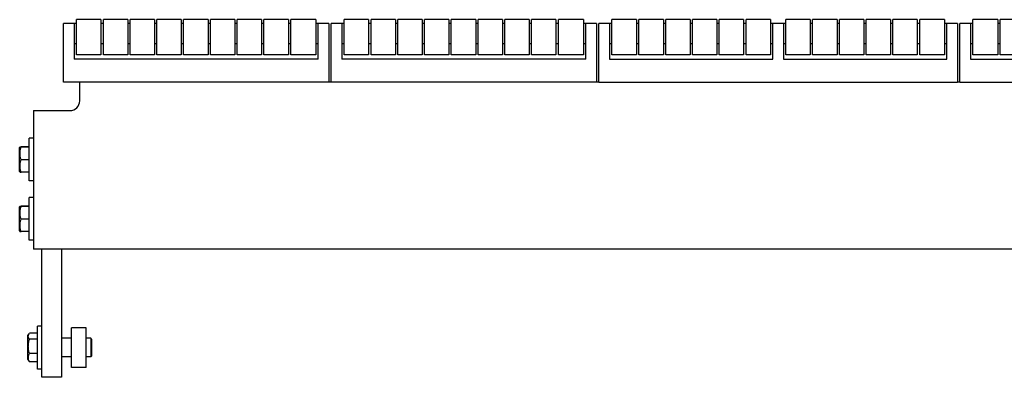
# Model space of a CAD drawing. Header units: inches. Extents: x 0 to 110, y 0 to 85.
# Tile 4 of 7: x 60.82 to 73.25, y 30.3 to 34.81. Entities that reach past the tile are written whole.
import ezdxf

# ---------------------------------------------------------------- set-up
doc = ezdxf.new("R2010")
doc.units = ezdxf.units.IN
doc.header["$LTSCALE"] = 6.05
doc.header["$MEASUREMENT"] = 0
for name, color, linetype in [('518353_WW_518353_20_BL4', 7, 'CONTINUOUS'), ('520309_BL0', 7, 'CONTINUOUS'), ('532387_BL3', 7, 'CONTINUOUS'), ('807_1829_14_1_SOLID1_BL24', 7, 'CONTINUOUS'), ('807_1829_14_1_SOLID1_BL52', 7, 'CONTINUOUS'), ('807_1829_1_1_SOLID1_BL20', 7, 'CONTINUOUS'), ('807_1829_1_1_SOLID1_BL49', 7, 'CONTINUOUS'), ('807_1829_1_SOLID1_BL17', 7, 'CONTINUOUS'), ('807_1829_1_SOLID1_BL46', 7, 'CONTINUOUS'), ('807_1829_23_1_SOLID1_BL14', 7, 'CONTINUOUS'), ('807_1829_23_1_SOLID1_BL43', 7, 'CONTINUOUS'), ('807_1829_27_1_SOLID1_BL33', 7, 'CONTINUOUS'), ('807_1829_27_1_SOLID1_BL61', 7, 'CONTINUOUS'), ('807_1829_3_1_SOLID1_BL27', 7, 'CONTINUOUS'), ('807_1829_3_1_SOLID1_BL55', 7, 'CONTINUOUS'), ('807_1829_5_1_SOLID1_BL30', 7, 'CONTINUOUS'), ('807_1829_5_1_SOLID1_BL58', 7, 'CONTINUOUS'), ('807_1829_6_1_SOLID1_BL11', 7, 'CONTINUOUS'), ('807_1829_6_1_SOLID1_BL40', 7, 'CONTINUOUS'), ('807_1829_8_1_SOLID1_BL36', 7, 'CONTINUOUS'), ('807_1829_8_1_SOLID1_BL64', 7, 'CONTINUOUS'), ('807_1830_11_1_SOLID1_BL156', 7, 'CONTINUOUS'), ('807_1830_11_1_SOLID1_BL68', 7, 'CONTINUOUS'), ('807_1830_12_1_SOLID1_BL91', 7, 'CONTINUOUS'), ('807_1830_13_1_SOLID1_BL85', 7, 'CONTINUOUS'), ('807_1830_19_1_SOLID1_BL88', 7, 'CONTINUOUS'), ('807_1830_1_SOLID1_BL94', 7, 'CONTINUOUS'), ('807_1830_20_1_SOLID1_BL102', 7, 'CONTINUOUS'), ('807_1830_22_1_SOLID1_BL101', 7, 'CONTINUOUS'), ('807_1830_22_1_SOLID1_BL67', 7, 'CONTINUOUS'), ('807_1830_29_1_SOLID1_BL105', 7, 'CONTINUOUS'), ('807_1830_30_1_SOLID1_BL179', 7, 'CONTINUOUS'), ('807_1830_30_1_SOLID1_BL71', 7, 'CONTINUOUS'), ('807_1830_34_1_SOLID1_BL75', 7, 'CONTINUOUS'), ('807_1830_35_1_SOLID1_BL82', 7, 'CONTINUOUS'), ('807_1830_4_1_SOLID1_BL97', 7, 'CONTINUOUS'), ('807_1830_5_1_SOLID1_BL78', 7, 'CONTINUOUS'), ('960616MSSF_BL2', 7, 'CONTINUOUS'), ('960616MSSF_BL5', 7, 'CONTINUOUS'), ('960616MSSF_BL6', 7, 'CONTINUOUS'), ('CUT_EXTRUDE1_1__BL39', 7, 'CONTINUOUS'), ('CUT_EXTRUDE1_1__BL8', 7, 'CONTINUOUS')]:
    doc.layers.add(name, color=color, linetype=linetype)

# ---------------------------------------------------------------- blocks, each defined once
blk = doc.blocks.new('520309_BL0', base_point=(44.956, 43.148))
at = {"layer": '520309_BL0', "color": 7, "linetype": 'CONTINUOUS'}
for p, q in [((61.094, 30.299), (61.094, 31.916)), ((61.344, 31.916), (61.344, 30.299)), ((61.344, 30.299), (61.094, 30.299))]:
    blk.add_line(p, q, dxfattribs=at)
blk = doc.blocks.new('960616MSSF_BL2', base_point=(46.01, 43.39))
at = {"layer": '960616MSSF_BL2', "color": 7, "linetype": 'CONTINUOUS'}
for p, q in [((60.92, 30.825), (60.933, 30.847)), ((60.933, 30.847), (60.938, 30.855)), ((61.039, 30.855), (60.938, 30.855)), ((61.039, 30.403), (61.039, 30.944)), ((61.094, 30.944), (61.039, 30.944)), ((60.92, 30.522), (60.92, 30.825)), ((61.039, 30.779), (60.938, 30.779)), ((61.469, 30.792), (61.344, 30.792)), ((61.712, 30.792), (61.657, 30.792)), ((61.712, 30.792), (61.712, 30.555)), ((61.724, 30.78), (61.712, 30.792)), ((61.724, 30.78), (61.724, 30.567)), ((61.039, 30.598), (60.938, 30.598)), ((60.92, 30.522), (60.933, 30.5)), ((60.933, 30.5), (60.938, 30.493)), ((61.039, 30.493), (60.938, 30.493)), ((61.469, 30.555), (61.344, 30.555)), ((61.712, 30.555), (61.657, 30.555)), ((61.724, 30.567), (61.712, 30.555)), ((61.094, 30.403), (61.039, 30.403))]:
    blk.add_line(p, q, dxfattribs=at)
for points, knots in [([(60.938, 30.779), (60.936, 30.782), (60.933, 30.787), (60.928, 30.795), (60.926, 30.803), (60.925, 30.808), (60.924, 30.813), (60.924, 30.817), (60.924, 30.823), (60.926, 30.83), (60.929, 30.839), (60.931, 30.844), (60.933, 30.847)], [0, 0, 0, 0, 0.135241, 0.264562, 0.388301, 0.448544, 0.508055, 0.567196, 0.626366, 0.746217, 0.870279, 1, 1, 1, 1]), ([(60.938, 30.598), (60.936, 30.605), (60.932, 30.62), (60.927, 30.643), (60.925, 30.665), (60.924, 30.688), (60.925, 30.711), (60.927, 30.734), (60.932, 30.757), (60.936, 30.772), (60.938, 30.779)], [0, 0, 0, 0, 0.125019, 0.250023, 0.375015, 0.5, 0.624985, 0.749977, 0.874981, 1, 1, 1, 1]), ([(60.938, 30.493), (60.936, 30.497), (60.932, 30.505), (60.928, 30.518), (60.925, 30.532), (60.924, 30.545), (60.925, 30.559), (60.928, 30.572), (60.932, 30.585), (60.936, 30.594), (60.938, 30.598)], [0, 0, 0, 0, 0.128962, 0.254921, 0.378248, 0.500004, 0.621761, 0.745092, 0.871044, 1, 1, 1, 1])]:
    blk.add_open_spline(points, degree=3, knots=knots, dxfattribs=at)
blk = doc.blocks.new('532387_BL3', base_point=(45.487, 43.367))
at = {"layer": '532387_BL3', "color": 7, "linetype": 'CONTINUOUS'}
for p, q in [((61.469, 30.424), (61.469, 30.924)), ((61.657, 30.924), (61.469, 30.924)), ((61.657, 30.424), (61.657, 30.924)), ((61.657, 30.424), (61.469, 30.424))]:
    blk.add_line(p, q, dxfattribs=at)
blk = doc.blocks.new('518353_WW_518353_20_BL4', base_point=(57.281, 54.364))
at = {"layer": '518353_WW_518353_20_BL4', "color": 7, "linetype": 'CONTINUOUS'}
for p, q in [((61.574, 33.791), (61.574, 34.024)), ((64.749, 34.024), (64.719, 34.024)), ((68.129, 34.024), (68.099, 34.024)), ((72.689, 34.024), (72.659, 34.024)), ((60.989, 33.666), (60.989, 31.916)), ((60.989, 33.666), (61.449, 33.666)), ((82.159, 31.916), (60.989, 31.916))]:
    blk.add_line(p, q, dxfattribs=at)
blk.add_arc((61.449, 33.791), 0.125, 270, 360, dxfattribs=at)
blk = doc.blocks.new('960616MSSF_BL5', base_point=(46.748, 32.299))
at = {"layer": '960616MSSF_BL5', "color": 7, "linetype": 'CONTINUOUS'}
for p, q in [((60.815, 32.45), (60.819, 32.456)), ((60.934, 32.458), (60.833, 32.458)), ((60.934, 32.454), (60.833, 32.454)), ((60.934, 32.028), (60.934, 32.569)), ((60.989, 32.569), (60.934, 32.569)), ((60.815, 32.147), (60.815, 32.45)), ((60.934, 32.294), (60.833, 32.294)), ((60.815, 32.147), (60.819, 32.141)), ((60.934, 32.139), (60.833, 32.139)), ((60.989, 32.028), (60.934, 32.028))]:
    blk.add_line(p, q, dxfattribs=at)
for points, knots in [([(60.819, 32.456), (60.819, 32.456), (60.819, 32.456), (60.819, 32.456), (60.82, 32.456), (60.82, 32.457), (60.822, 32.457), (60.823, 32.457), (60.825, 32.457), (60.828, 32.458), (60.83, 32.458), (60.832, 32.458), (60.833, 32.458)], [0, 0, 0, 0, 0.012741, 0.031909, 0.058175, 0.09171, 0.180339, 0.296632, 0.438892, 0.604981, 0.792708, 1, 1, 1, 1]), ([(60.833, 32.454), (60.832, 32.454), (60.83, 32.454), (60.827, 32.454), (60.825, 32.455), (60.823, 32.455), (60.822, 32.455), (60.822, 32.455), (60.821, 32.455), (60.82, 32.455), (60.82, 32.456), (60.819, 32.456), (60.819, 32.456), (60.819, 32.456), (60.819, 32.456), (60.819, 32.456), (60.819, 32.456), (60.819, 32.456)], [0, 0, 0, 0, 0.220696, 0.418669, 0.591253, 0.667138, 0.735607, 0.796352, 0.849137, 0.893748, 0.930011, 0.957882, 0.977585, 0.98465, 0.99023, 0.995001, 1, 1, 1, 1]), ([(60.833, 32.294), (60.831, 32.301), (60.827, 32.314), (60.822, 32.334), (60.82, 32.354), (60.819, 32.374), (60.82, 32.394), (60.822, 32.415), (60.827, 32.434), (60.831, 32.447), (60.833, 32.454)], [0, 0, 0, 0, 0.125633, 0.250781, 0.375513, 0.5, 0.624487, 0.749219, 0.874368, 1, 1, 1, 1]), ([(60.833, 32.139), (60.831, 32.145), (60.827, 32.158), (60.822, 32.177), (60.82, 32.197), (60.819, 32.217), (60.82, 32.236), (60.822, 32.256), (60.827, 32.275), (60.831, 32.288), (60.833, 32.294)], [0, 0, 0, 0, 0.125779, 0.250962, 0.375633, 0.500001, 0.624369, 0.74904, 0.874222, 1, 1, 1, 1]), ([(60.819, 32.141), (60.819, 32.141), (60.819, 32.141), (60.819, 32.141), (60.82, 32.141), (60.82, 32.14), (60.822, 32.14), (60.823, 32.14), (60.825, 32.14), (60.828, 32.14), (60.83, 32.139), (60.832, 32.139), (60.833, 32.139)], [0, 0, 0, 0, 0.012741, 0.031909, 0.058175, 0.09171, 0.180339, 0.296632, 0.438892, 0.604981, 0.792708, 1, 1, 1, 1])]:
    blk.add_open_spline(points, degree=3, knots=knots, dxfattribs=at)
blk = doc.blocks.new('960616MSSF_BL6', base_point=(46.748, 44.4))
at = {"layer": '960616MSSF_BL6', "color": 7, "linetype": 'CONTINUOUS'}
for p, q in [((60.815, 33.2), (60.819, 33.206)), ((60.815, 32.897), (60.815, 33.2)), ((60.934, 33.208), (60.833, 33.208)), ((60.934, 33.204), (60.833, 33.204)), ((60.934, 32.778), (60.934, 33.319)), ((60.989, 33.319), (60.934, 33.319)), ((60.934, 33.044), (60.833, 33.044)), ((60.815, 32.897), (60.819, 32.891)), ((60.934, 32.889), (60.833, 32.889)), ((60.989, 32.778), (60.934, 32.778))]:
    blk.add_line(p, q, dxfattribs=at)
for points, knots in [([(60.819, 33.206), (60.819, 33.206), (60.819, 33.206), (60.819, 33.206), (60.82, 33.206), (60.82, 33.207), (60.822, 33.207), (60.823, 33.207), (60.825, 33.207), (60.828, 33.208), (60.83, 33.208), (60.832, 33.208), (60.833, 33.208)], [0, 0, 0, 0, 0.012741, 0.031909, 0.058175, 0.09171, 0.180339, 0.296632, 0.438892, 0.604981, 0.792708, 1, 1, 1, 1]), ([(60.833, 33.204), (60.832, 33.204), (60.83, 33.204), (60.827, 33.204), (60.825, 33.205), (60.823, 33.205), (60.822, 33.205), (60.822, 33.205), (60.821, 33.205), (60.82, 33.205), (60.82, 33.206), (60.819, 33.206), (60.819, 33.206), (60.819, 33.206), (60.819, 33.206), (60.819, 33.206), (60.819, 33.206), (60.819, 33.206)], [0, 0, 0, 0, 0.220696, 0.418669, 0.591253, 0.667138, 0.735607, 0.796352, 0.849137, 0.893748, 0.930011, 0.957882, 0.977585, 0.98465, 0.99023, 0.995001, 1, 1, 1, 1]), ([(60.833, 33.044), (60.831, 33.051), (60.827, 33.064), (60.822, 33.084), (60.82, 33.104), (60.819, 33.124), (60.82, 33.144), (60.822, 33.165), (60.827, 33.184), (60.831, 33.197), (60.833, 33.204)], [0, 0, 0, 0, 0.125633, 0.250781, 0.375513, 0.5, 0.624487, 0.749219, 0.874368, 1, 1, 1, 1]), ([(60.833, 32.889), (60.831, 32.895), (60.827, 32.908), (60.822, 32.927), (60.82, 32.947), (60.819, 32.967), (60.82, 32.986), (60.822, 33.006), (60.827, 33.025), (60.831, 33.038), (60.833, 33.044)], [0, 0, 0, 0, 0.125779, 0.250962, 0.375633, 0.500001, 0.624369, 0.74904, 0.874222, 1, 1, 1, 1]), ([(60.819, 32.891), (60.819, 32.891), (60.819, 32.891), (60.819, 32.891), (60.82, 32.891), (60.82, 32.89), (60.822, 32.89), (60.823, 32.89), (60.825, 32.89), (60.828, 32.89), (60.83, 32.889), (60.832, 32.889), (60.833, 32.889)], [0, 0, 0, 0, 0.012741, 0.031909, 0.058175, 0.09171, 0.180339, 0.296632, 0.438892, 0.604981, 0.792708, 1, 1, 1, 1])]:
    blk.add_open_spline(points, degree=3, knots=knots, dxfattribs=at)
blk = doc.blocks.new('CUT_EXTRUDE1_1__BL8', base_point=(47.552, 46.698))
at = {"layer": 'CUT_EXTRUDE1_1__BL8', "color": 7, "linetype": 'CONTINUOUS'}
for p, q in [((61.369, 34.024), (61.369, 34.764)), ((61.534, 34.764), (61.369, 34.764)), ((61.504, 34.764), (61.504, 34.314)), ((61.872, 34.764), (61.842, 34.764)), ((62.21, 34.764), (62.18, 34.764)), ((62.548, 34.764), (62.518, 34.764)), ((62.886, 34.764), (62.856, 34.764)), ((63.224, 34.764), (63.194, 34.764)), ((63.562, 34.764), (63.532, 34.764)), ((63.9, 34.764), (63.87, 34.764)), ((64.238, 34.764), (64.208, 34.764)), ((64.719, 34.764), (64.554, 34.764)), ((64.584, 34.314), (64.584, 34.764)), ((64.719, 34.764), (64.719, 34.024)), ((61.534, 34.507), (61.504, 34.507)), ((61.872, 34.507), (61.842, 34.507)), ((62.21, 34.507), (62.18, 34.507)), ((62.548, 34.507), (62.518, 34.507)), ((62.886, 34.507), (62.856, 34.507)), ((63.224, 34.507), (63.194, 34.507)), ((63.562, 34.507), (63.532, 34.507)), ((63.9, 34.507), (63.87, 34.507)), ((64.238, 34.507), (64.208, 34.507)), ((64.584, 34.507), (64.554, 34.507)), ((64.584, 34.314), (61.504, 34.314)), ((64.719, 34.024), (61.369, 34.024))]:
    blk.add_line(p, q, dxfattribs=at)
blk = doc.blocks.new('807_1829_6_1_SOLID1_BL11', base_point=(47.382, 45.433))
at = {"layer": '807_1829_6_1_SOLID1_BL11', "color": 7, "linetype": 'CONTINUOUS'}
for p, q in [((61.534, 34.371), (61.534, 34.814)), ((61.842, 34.814), (61.534, 34.814)), ((61.842, 34.814), (61.842, 34.371)), ((61.842, 34.371), (61.534, 34.371))]:
    blk.add_line(p, q, dxfattribs=at)
blk = doc.blocks.new('807_1829_23_1_SOLID1_BL14', base_point=(47.551, 45.602))
at = {"layer": '807_1829_23_1_SOLID1_BL14', "color": 7, "linetype": 'CONTINUOUS'}
for p, q in [((61.872, 34.371), (61.872, 34.814)), ((62.18, 34.814), (61.872, 34.814)), ((62.18, 34.814), (62.18, 34.371)), ((62.18, 34.371), (61.872, 34.371))]:
    blk.add_line(p, q, dxfattribs=at)
blk = doc.blocks.new('807_1829_1_SOLID1_BL17', base_point=(47.72, 45.771))
at = {"layer": '807_1829_1_SOLID1_BL17', "color": 7, "linetype": 'CONTINUOUS'}
for p, q in [((62.21, 34.371), (62.21, 34.814)), ((62.518, 34.814), (62.21, 34.814)), ((62.518, 34.814), (62.518, 34.371)), ((62.518, 34.371), (62.21, 34.371))]:
    blk.add_line(p, q, dxfattribs=at)
blk = doc.blocks.new('807_1829_1_1_SOLID1_BL20', base_point=(47.889, 45.94))
at = {"layer": '807_1829_1_1_SOLID1_BL20', "color": 7, "linetype": 'CONTINUOUS'}
for p, q in [((62.548, 34.371), (62.548, 34.814)), ((62.856, 34.814), (62.548, 34.814)), ((62.856, 34.814), (62.856, 34.371)), ((62.856, 34.371), (62.548, 34.371))]:
    blk.add_line(p, q, dxfattribs=at)
blk = doc.blocks.new('807_1829_14_1_SOLID1_BL24', base_point=(48.058, 46.109))
at = {"layer": '807_1829_14_1_SOLID1_BL24', "color": 7, "linetype": 'CONTINUOUS'}
for p, q in [((62.886, 34.371), (62.886, 34.814)), ((63.194, 34.814), (62.886, 34.814)), ((63.194, 34.814), (63.194, 34.371)), ((63.194, 34.371), (62.886, 34.371))]:
    blk.add_line(p, q, dxfattribs=at)
blk = doc.blocks.new('807_1829_3_1_SOLID1_BL27', base_point=(48.227, 46.278))
at = {"layer": '807_1829_3_1_SOLID1_BL27', "color": 7, "linetype": 'CONTINUOUS'}
for p, q in [((63.224, 34.371), (63.224, 34.814)), ((63.532, 34.814), (63.224, 34.814)), ((63.532, 34.814), (63.532, 34.371)), ((63.532, 34.371), (63.224, 34.371))]:
    blk.add_line(p, q, dxfattribs=at)
blk = doc.blocks.new('807_1829_5_1_SOLID1_BL30', base_point=(48.396, 46.447))
at = {"layer": '807_1829_5_1_SOLID1_BL30', "color": 7, "linetype": 'CONTINUOUS'}
for p, q in [((63.562, 34.371), (63.562, 34.814)), ((63.87, 34.814), (63.562, 34.814)), ((63.87, 34.814), (63.87, 34.371)), ((63.87, 34.371), (63.562, 34.371))]:
    blk.add_line(p, q, dxfattribs=at)
blk = doc.blocks.new('807_1829_27_1_SOLID1_BL33', base_point=(48.565, 46.616))
at = {"layer": '807_1829_27_1_SOLID1_BL33', "color": 7, "linetype": 'CONTINUOUS'}
for p, q in [((63.9, 34.371), (63.9, 34.814)), ((64.208, 34.814), (63.9, 34.814)), ((64.208, 34.814), (64.208, 34.371)), ((64.208, 34.371), (63.9, 34.371))]:
    blk.add_line(p, q, dxfattribs=at)
blk = doc.blocks.new('807_1829_8_1_SOLID1_BL36', base_point=(48.738, 46.789))
at = {"layer": '807_1829_8_1_SOLID1_BL36', "color": 7, "linetype": 'CONTINUOUS'}
for p, q in [((64.238, 34.371), (64.238, 34.814)), ((64.554, 34.814), (64.238, 34.814)), ((64.554, 34.814), (64.554, 34.371)), ((64.554, 34.371), (64.238, 34.371))]:
    blk.add_line(p, q, dxfattribs=at)
blk = doc.blocks.new('CUT_EXTRUDE1_1__BL39', base_point=(49.776, 48.388))
at = {"layer": 'CUT_EXTRUDE1_1__BL39', "color": 7, "linetype": 'CONTINUOUS'}
for p, q in [((64.749, 34.024), (64.749, 34.764)), ((64.914, 34.764), (64.749, 34.764)), ((64.884, 34.764), (64.884, 34.314)), ((65.252, 34.764), (65.222, 34.764)), ((65.59, 34.764), (65.56, 34.764)), ((65.928, 34.764), (65.898, 34.764)), ((66.266, 34.764), (66.236, 34.764)), ((66.604, 34.764), (66.574, 34.764)), ((66.942, 34.764), (66.912, 34.764)), ((67.28, 34.764), (67.25, 34.764)), ((67.618, 34.764), (67.588, 34.764)), ((68.099, 34.764), (67.934, 34.764)), ((67.964, 34.314), (67.964, 34.764)), ((68.099, 34.764), (68.099, 34.024)), ((64.914, 34.507), (64.884, 34.507)), ((65.252, 34.507), (65.222, 34.507)), ((65.59, 34.507), (65.56, 34.507)), ((65.928, 34.507), (65.898, 34.507)), ((66.266, 34.507), (66.236, 34.507)), ((66.604, 34.507), (66.574, 34.507)), ((66.942, 34.507), (66.912, 34.507)), ((67.28, 34.507), (67.25, 34.507)), ((67.618, 34.507), (67.588, 34.507)), ((67.964, 34.507), (67.934, 34.507)), ((67.964, 34.314), (64.884, 34.314)), ((68.099, 34.024), (64.749, 34.024))]:
    blk.add_line(p, q, dxfattribs=at)
blk = doc.blocks.new('807_1829_6_1_SOLID1_BL40', base_point=(49.072, 47.123))
at = {"layer": '807_1829_6_1_SOLID1_BL40', "color": 7, "linetype": 'CONTINUOUS'}
for p, q in [((64.914, 34.371), (64.914, 34.814)), ((65.222, 34.814), (64.914, 34.814)), ((65.222, 34.814), (65.222, 34.371)), ((65.222, 34.371), (64.914, 34.371))]:
    blk.add_line(p, q, dxfattribs=at)
blk = doc.blocks.new('807_1829_23_1_SOLID1_BL43', base_point=(49.241, 47.292))
at = {"layer": '807_1829_23_1_SOLID1_BL43', "color": 7, "linetype": 'CONTINUOUS'}
for p, q in [((65.252, 34.371), (65.252, 34.814)), ((65.56, 34.814), (65.252, 34.814)), ((65.56, 34.814), (65.56, 34.371)), ((65.56, 34.371), (65.252, 34.371))]:
    blk.add_line(p, q, dxfattribs=at)
blk = doc.blocks.new('807_1829_1_SOLID1_BL46', base_point=(49.41, 47.461))
at = {"layer": '807_1829_1_SOLID1_BL46', "color": 7, "linetype": 'CONTINUOUS'}
for p, q in [((65.59, 34.371), (65.59, 34.814)), ((65.898, 34.814), (65.59, 34.814)), ((65.898, 34.814), (65.898, 34.371)), ((65.898, 34.371), (65.59, 34.371))]:
    blk.add_line(p, q, dxfattribs=at)
blk = doc.blocks.new('807_1829_1_1_SOLID1_BL49', base_point=(49.579, 47.63))
at = {"layer": '807_1829_1_1_SOLID1_BL49', "color": 7, "linetype": 'CONTINUOUS'}
for p, q in [((65.928, 34.371), (65.928, 34.814)), ((66.236, 34.814), (65.928, 34.814)), ((66.236, 34.814), (66.236, 34.371)), ((66.236, 34.371), (65.928, 34.371))]:
    blk.add_line(p, q, dxfattribs=at)
blk = doc.blocks.new('807_1829_14_1_SOLID1_BL52', base_point=(49.748, 47.799))
at = {"layer": '807_1829_14_1_SOLID1_BL52', "color": 7, "linetype": 'CONTINUOUS'}
for p, q in [((66.266, 34.371), (66.266, 34.814)), ((66.574, 34.814), (66.266, 34.814)), ((66.574, 34.814), (66.574, 34.371)), ((66.574, 34.371), (66.266, 34.371))]:
    blk.add_line(p, q, dxfattribs=at)
blk = doc.blocks.new('807_1829_3_1_SOLID1_BL55', base_point=(49.917, 47.968))
at = {"layer": '807_1829_3_1_SOLID1_BL55', "color": 7, "linetype": 'CONTINUOUS'}
for p, q in [((66.604, 34.371), (66.604, 34.814)), ((66.912, 34.814), (66.604, 34.814)), ((66.912, 34.814), (66.912, 34.371)), ((66.912, 34.371), (66.604, 34.371))]:
    blk.add_line(p, q, dxfattribs=at)
blk = doc.blocks.new('807_1829_5_1_SOLID1_BL58', base_point=(50.086, 48.137))
at = {"layer": '807_1829_5_1_SOLID1_BL58', "color": 7, "linetype": 'CONTINUOUS'}
for p, q in [((66.942, 34.371), (66.942, 34.814)), ((67.25, 34.814), (66.942, 34.814)), ((67.25, 34.814), (67.25, 34.371)), ((67.25, 34.371), (66.942, 34.371))]:
    blk.add_line(p, q, dxfattribs=at)
blk = doc.blocks.new('807_1829_27_1_SOLID1_BL61', base_point=(50.255, 48.306))
at = {"layer": '807_1829_27_1_SOLID1_BL61', "color": 7, "linetype": 'CONTINUOUS'}
for p, q in [((67.28, 34.371), (67.28, 34.814)), ((67.588, 34.814), (67.28, 34.814)), ((67.588, 34.814), (67.588, 34.371)), ((67.588, 34.371), (67.28, 34.371))]:
    blk.add_line(p, q, dxfattribs=at)
blk = doc.blocks.new('807_1829_8_1_SOLID1_BL64', base_point=(50.428, 48.479))
at = {"layer": '807_1829_8_1_SOLID1_BL64', "color": 7, "linetype": 'CONTINUOUS'}
for p, q in [((67.618, 34.371), (67.618, 34.814)), ((67.934, 34.814), (67.618, 34.814)), ((67.934, 34.814), (67.934, 34.371)), ((67.934, 34.371), (67.618, 34.371))]:
    blk.add_line(p, q, dxfattribs=at)
blk = doc.blocks.new('807_1830_22_1_SOLID1_BL67', base_point=(52.056, 50.668))
at = {"layer": '807_1830_22_1_SOLID1_BL67', "color": 7, "linetype": 'CONTINUOUS'}
for p, q in [((68.129, 34.024), (68.129, 34.764)), ((68.294, 34.764), (68.129, 34.764)), ((68.264, 34.764), (68.264, 34.314)), ((68.636, 34.764), (68.606, 34.764)), ((68.974, 34.764), (68.944, 34.764)), ((69.312, 34.764), (69.282, 34.764)), ((69.65, 34.764), (69.62, 34.764)), ((69.988, 34.764), (69.958, 34.764)), ((70.491, 34.764), (70.296, 34.764)), ((70.326, 34.314), (70.326, 34.764)), ((70.461, 34.764), (70.461, 34.314)), ((70.829, 34.764), (70.799, 34.764)), ((71.167, 34.764), (71.137, 34.764)), ((71.505, 34.764), (71.475, 34.764)), ((71.843, 34.764), (71.813, 34.764)), ((72.181, 34.764), (72.151, 34.764)), ((72.659, 34.764), (72.494, 34.764)), ((72.524, 34.314), (72.524, 34.764)), ((72.659, 34.764), (72.659, 34.024)), ((68.294, 34.507), (68.264, 34.507)), ((68.636, 34.507), (68.606, 34.507)), ((68.974, 34.507), (68.944, 34.507)), ((69.312, 34.507), (69.282, 34.507)), ((69.65, 34.507), (69.62, 34.507)), ((69.988, 34.507), (69.958, 34.507)), ((70.326, 34.507), (70.296, 34.507)), ((70.491, 34.507), (70.461, 34.507)), ((70.829, 34.507), (70.799, 34.507)), ((71.167, 34.507), (71.137, 34.507)), ((71.505, 34.507), (71.475, 34.507)), ((71.843, 34.507), (71.813, 34.507)), ((72.181, 34.507), (72.151, 34.507)), ((72.524, 34.507), (72.494, 34.507)), ((68.264, 34.314), (70.326, 34.314)), ((70.461, 34.314), (72.524, 34.314)), ((68.129, 34.024), (72.659, 34.024))]:
    blk.add_line(p, q, dxfattribs=at)
blk = doc.blocks.new('807_1830_11_1_SOLID1_BL68', base_point=(50.764, 48.815))
at = {"layer": '807_1830_11_1_SOLID1_BL68', "color": 7, "linetype": 'CONTINUOUS'}
for p, q in [((68.294, 34.371), (68.294, 34.814)), ((68.606, 34.814), (68.294, 34.814)), ((68.606, 34.814), (68.606, 34.371)), ((68.606, 34.371), (68.294, 34.371))]:
    blk.add_line(p, q, dxfattribs=at)
blk = doc.blocks.new('807_1830_30_1_SOLID1_BL71', base_point=(50.933, 48.984))
at = {"layer": '807_1830_30_1_SOLID1_BL71', "color": 7, "linetype": 'CONTINUOUS'}
for p, q in [((68.636, 34.371), (68.636, 34.814)), ((68.944, 34.814), (68.636, 34.814)), ((68.944, 34.814), (68.944, 34.371)), ((68.944, 34.371), (68.636, 34.371))]:
    blk.add_line(p, q, dxfattribs=at)
blk = doc.blocks.new('807_1830_34_1_SOLID1_BL75', base_point=(51.102, 49.153))
at = {"layer": '807_1830_34_1_SOLID1_BL75', "color": 7, "linetype": 'CONTINUOUS'}
for p, q in [((68.974, 34.371), (68.974, 34.814)), ((69.282, 34.814), (68.974, 34.814)), ((69.282, 34.814), (69.282, 34.371)), ((69.282, 34.371), (68.974, 34.371))]:
    blk.add_line(p, q, dxfattribs=at)
blk = doc.blocks.new('807_1830_5_1_SOLID1_BL78', base_point=(51.271, 49.322))
at = {"layer": '807_1830_5_1_SOLID1_BL78', "color": 7, "linetype": 'CONTINUOUS'}
for p, q in [((69.312, 34.371), (69.312, 34.814)), ((69.62, 34.814), (69.312, 34.814)), ((69.62, 34.814), (69.62, 34.371)), ((69.62, 34.371), (69.312, 34.371))]:
    blk.add_line(p, q, dxfattribs=at)
blk = doc.blocks.new('807_1830_35_1_SOLID1_BL82', base_point=(51.44, 49.491))
at = {"layer": '807_1830_35_1_SOLID1_BL82', "color": 7, "linetype": 'CONTINUOUS'}
for p, q in [((69.65, 34.371), (69.65, 34.814)), ((69.958, 34.814), (69.65, 34.814)), ((69.958, 34.814), (69.958, 34.371)), ((69.958, 34.371), (69.65, 34.371))]:
    blk.add_line(p, q, dxfattribs=at)
blk = doc.blocks.new('807_1830_13_1_SOLID1_BL85', base_point=(51.609, 49.66))
at = {"layer": '807_1830_13_1_SOLID1_BL85', "color": 7, "linetype": 'CONTINUOUS'}
for p, q in [((69.988, 34.371), (69.988, 34.814)), ((70.296, 34.814), (69.988, 34.814)), ((70.296, 34.814), (70.296, 34.371)), ((70.296, 34.371), (69.988, 34.371))]:
    blk.add_line(p, q, dxfattribs=at)
blk = doc.blocks.new('807_1830_19_1_SOLID1_BL88', base_point=(51.861, 49.911))
at = {"layer": '807_1830_19_1_SOLID1_BL88', "color": 7, "linetype": 'CONTINUOUS'}
for p, q in [((70.491, 34.371), (70.491, 34.814)), ((70.799, 34.814), (70.491, 34.814)), ((70.799, 34.814), (70.799, 34.371)), ((70.799, 34.371), (70.491, 34.371))]:
    blk.add_line(p, q, dxfattribs=at)
blk = doc.blocks.new('807_1830_12_1_SOLID1_BL91', base_point=(52.03, 50.08))
at = {"layer": '807_1830_12_1_SOLID1_BL91', "color": 7, "linetype": 'CONTINUOUS'}
for p, q in [((70.829, 34.371), (70.829, 34.814)), ((71.137, 34.814), (70.829, 34.814)), ((71.137, 34.814), (71.137, 34.371)), ((71.137, 34.371), (70.829, 34.371))]:
    blk.add_line(p, q, dxfattribs=at)
blk = doc.blocks.new('807_1830_1_SOLID1_BL94', base_point=(52.199, 50.249))
at = {"layer": '807_1830_1_SOLID1_BL94', "color": 7, "linetype": 'CONTINUOUS'}
for p, q in [((71.167, 34.371), (71.167, 34.814)), ((71.475, 34.814), (71.167, 34.814)), ((71.475, 34.814), (71.475, 34.371)), ((71.475, 34.371), (71.167, 34.371))]:
    blk.add_line(p, q, dxfattribs=at)
blk = doc.blocks.new('807_1830_4_1_SOLID1_BL97', base_point=(52.368, 50.418))
at = {"layer": '807_1830_4_1_SOLID1_BL97', "color": 7, "linetype": 'CONTINUOUS'}
for p, q in [((71.505, 34.371), (71.505, 34.814)), ((71.813, 34.814), (71.505, 34.814)), ((71.813, 34.814), (71.813, 34.371)), ((71.813, 34.371), (71.505, 34.371))]:
    blk.add_line(p, q, dxfattribs=at)
blk = doc.blocks.new('807_1830_22_1_SOLID1_BL101', base_point=(54.336, 52.948))
at = {"layer": '807_1830_22_1_SOLID1_BL101', "color": 7, "linetype": 'CONTINUOUS'}
for p, q in [((72.689, 34.024), (72.689, 34.764)), ((72.854, 34.764), (72.689, 34.764)), ((72.824, 34.764), (72.824, 34.314)), ((73.196, 34.764), (73.166, 34.764)), ((72.854, 34.507), (72.824, 34.507)), ((73.196, 34.507), (73.166, 34.507)), ((72.824, 34.314), (74.886, 34.314)), ((72.689, 34.024), (77.219, 34.024))]:
    blk.add_line(p, q, dxfattribs=at)
blk = doc.blocks.new('807_1830_20_1_SOLID1_BL102', base_point=(52.537, 50.587))
at = {"layer": '807_1830_20_1_SOLID1_BL102', "color": 7, "linetype": 'CONTINUOUS'}
for p, q in [((71.843, 34.371), (71.843, 34.814)), ((72.151, 34.814), (71.843, 34.814)), ((72.151, 34.814), (72.151, 34.371)), ((72.151, 34.371), (71.843, 34.371))]:
    blk.add_line(p, q, dxfattribs=at)
blk = doc.blocks.new('807_1830_29_1_SOLID1_BL105', base_point=(52.708, 50.759))
at = {"layer": '807_1830_29_1_SOLID1_BL105', "color": 7, "linetype": 'CONTINUOUS'}
for p, q in [((72.181, 34.371), (72.181, 34.814)), ((72.494, 34.814), (72.181, 34.814)), ((72.494, 34.814), (72.494, 34.371)), ((72.494, 34.371), (72.181, 34.371))]:
    blk.add_line(p, q, dxfattribs=at)
blk = doc.blocks.new('807_1830_11_1_SOLID1_BL156', base_point=(53.044, 51.095))
at = {"layer": '807_1830_11_1_SOLID1_BL156', "color": 7, "linetype": 'CONTINUOUS'}
for p, q in [((72.854, 34.371), (72.854, 34.814)), ((73.166, 34.814), (72.854, 34.814)), ((73.166, 34.814), (73.166, 34.371)), ((73.166, 34.371), (72.854, 34.371))]:
    blk.add_line(p, q, dxfattribs=at)
blk = doc.blocks.new('807_1830_30_1_SOLID1_BL179', base_point=(53.213, 51.264))
at = {"layer": '807_1830_30_1_SOLID1_BL179', "color": 7, "linetype": 'CONTINUOUS'}
for p, q in [((73.196, 34.371), (73.196, 34.814)), ((73.504, 34.814), (73.196, 34.814)), ((73.504, 34.371), (73.196, 34.371))]:
    blk.add_line(p, q, dxfattribs=at)

msp = doc.modelspace()

# ---------------------------------------------------------------- block references
at = {"layer": '518353_WW_518353_20_BL4'}
msp.add_blockref('518353_WW_518353_20_BL4', (57.281, 54.364), dxfattribs=at)
at = {"layer": '520309_BL0'}
msp.add_blockref('520309_BL0', (44.956, 43.148), dxfattribs=at)
at = {"layer": '532387_BL3'}
msp.add_blockref('532387_BL3', (45.487, 43.367), dxfattribs=at)
at = {"layer": '807_1829_14_1_SOLID1_BL24'}
msp.add_blockref('807_1829_14_1_SOLID1_BL24', (48.058, 46.109), dxfattribs=at)
at = {"layer": '807_1829_14_1_SOLID1_BL52'}
msp.add_blockref('807_1829_14_1_SOLID1_BL52', (49.748, 47.799), dxfattribs=at)
at = {"layer": '807_1829_1_1_SOLID1_BL20'}
msp.add_blockref('807_1829_1_1_SOLID1_BL20', (47.889, 45.94), dxfattribs=at)
at = {"layer": '807_1829_1_1_SOLID1_BL49'}
msp.add_blockref('807_1829_1_1_SOLID1_BL49', (49.579, 47.63), dxfattribs=at)
at = {"layer": '807_1829_1_SOLID1_BL17'}
msp.add_blockref('807_1829_1_SOLID1_BL17', (47.72, 45.771), dxfattribs=at)
at = {"layer": '807_1829_1_SOLID1_BL46'}
msp.add_blockref('807_1829_1_SOLID1_BL46', (49.41, 47.461), dxfattribs=at)
at = {"layer": '807_1829_23_1_SOLID1_BL14'}
msp.add_blockref('807_1829_23_1_SOLID1_BL14', (47.551, 45.602), dxfattribs=at)
at = {"layer": '807_1829_23_1_SOLID1_BL43'}
msp.add_blockref('807_1829_23_1_SOLID1_BL43', (49.241, 47.292), dxfattribs=at)
at = {"layer": '807_1829_27_1_SOLID1_BL33'}
msp.add_blockref('807_1829_27_1_SOLID1_BL33', (48.565, 46.616), dxfattribs=at)
at = {"layer": '807_1829_27_1_SOLID1_BL61'}
msp.add_blockref('807_1829_27_1_SOLID1_BL61', (50.255, 48.306), dxfattribs=at)
at = {"layer": '807_1829_3_1_SOLID1_BL27'}
msp.add_blockref('807_1829_3_1_SOLID1_BL27', (48.227, 46.278), dxfattribs=at)
at = {"layer": '807_1829_3_1_SOLID1_BL55'}
msp.add_blockref('807_1829_3_1_SOLID1_BL55', (49.917, 47.968), dxfattribs=at)
at = {"layer": '807_1829_5_1_SOLID1_BL30'}
msp.add_blockref('807_1829_5_1_SOLID1_BL30', (48.396, 46.447), dxfattribs=at)
at = {"layer": '807_1829_5_1_SOLID1_BL58'}
msp.add_blockref('807_1829_5_1_SOLID1_BL58', (50.086, 48.137), dxfattribs=at)
at = {"layer": '807_1829_6_1_SOLID1_BL11'}
msp.add_blockref('807_1829_6_1_SOLID1_BL11', (47.382, 45.433), dxfattribs=at)
at = {"layer": '807_1829_6_1_SOLID1_BL40'}
msp.add_blockref('807_1829_6_1_SOLID1_BL40', (49.072, 47.123), dxfattribs=at)
at = {"layer": '807_1829_8_1_SOLID1_BL36'}
msp.add_blockref('807_1829_8_1_SOLID1_BL36', (48.738, 46.789), dxfattribs=at)
at = {"layer": '807_1829_8_1_SOLID1_BL64'}
msp.add_blockref('807_1829_8_1_SOLID1_BL64', (50.428, 48.479), dxfattribs=at)
at = {"layer": '807_1830_11_1_SOLID1_BL156'}
msp.add_blockref('807_1830_11_1_SOLID1_BL156', (53.044, 51.095), dxfattribs=at)
at = {"layer": '807_1830_11_1_SOLID1_BL68'}
msp.add_blockref('807_1830_11_1_SOLID1_BL68', (50.764, 48.815), dxfattribs=at)
at = {"layer": '807_1830_12_1_SOLID1_BL91'}
msp.add_blockref('807_1830_12_1_SOLID1_BL91', (52.03, 50.08), dxfattribs=at)
at = {"layer": '807_1830_13_1_SOLID1_BL85'}
msp.add_blockref('807_1830_13_1_SOLID1_BL85', (51.609, 49.66), dxfattribs=at)
at = {"layer": '807_1830_19_1_SOLID1_BL88'}
msp.add_blockref('807_1830_19_1_SOLID1_BL88', (51.861, 49.911), dxfattribs=at)
at = {"layer": '807_1830_1_SOLID1_BL94'}
msp.add_blockref('807_1830_1_SOLID1_BL94', (52.199, 50.249), dxfattribs=at)
at = {"layer": '807_1830_20_1_SOLID1_BL102'}
msp.add_blockref('807_1830_20_1_SOLID1_BL102', (52.537, 50.587), dxfattribs=at)
at = {"layer": '807_1830_22_1_SOLID1_BL101'}
msp.add_blockref('807_1830_22_1_SOLID1_BL101', (54.336, 52.948), dxfattribs=at)
at = {"layer": '807_1830_22_1_SOLID1_BL67'}
msp.add_blockref('807_1830_22_1_SOLID1_BL67', (52.056, 50.668), dxfattribs=at)
at = {"layer": '807_1830_29_1_SOLID1_BL105'}
msp.add_blockref('807_1830_29_1_SOLID1_BL105', (52.708, 50.759), dxfattribs=at)
at = {"layer": '807_1830_30_1_SOLID1_BL179'}
msp.add_blockref('807_1830_30_1_SOLID1_BL179', (53.213, 51.264), dxfattribs=at)
at = {"layer": '807_1830_30_1_SOLID1_BL71'}
msp.add_blockref('807_1830_30_1_SOLID1_BL71', (50.933, 48.984), dxfattribs=at)
at = {"layer": '807_1830_34_1_SOLID1_BL75'}
msp.add_blockref('807_1830_34_1_SOLID1_BL75', (51.102, 49.153), dxfattribs=at)
at = {"layer": '807_1830_35_1_SOLID1_BL82'}
msp.add_blockref('807_1830_35_1_SOLID1_BL82', (51.44, 49.491), dxfattribs=at)
at = {"layer": '807_1830_4_1_SOLID1_BL97'}
msp.add_blockref('807_1830_4_1_SOLID1_BL97', (52.368, 50.418), dxfattribs=at)
at = {"layer": '807_1830_5_1_SOLID1_BL78'}
msp.add_blockref('807_1830_5_1_SOLID1_BL78', (51.271, 49.322), dxfattribs=at)
at = {"layer": '960616MSSF_BL2'}
msp.add_blockref('960616MSSF_BL2', (46.01, 43.39), dxfattribs=at)
at = {"layer": '960616MSSF_BL5'}
msp.add_blockref('960616MSSF_BL5', (46.748, 32.299), dxfattribs=at)
at = {"layer": '960616MSSF_BL6'}
msp.add_blockref('960616MSSF_BL6', (46.748, 44.4), dxfattribs=at)
at = {"layer": 'CUT_EXTRUDE1_1__BL39'}
msp.add_blockref('CUT_EXTRUDE1_1__BL39', (49.776, 48.388), dxfattribs=at)
at = {"layer": 'CUT_EXTRUDE1_1__BL8'}
msp.add_blockref('CUT_EXTRUDE1_1__BL8', (47.552, 46.698), dxfattribs=at)

doc.saveas('drawing.dxf')
